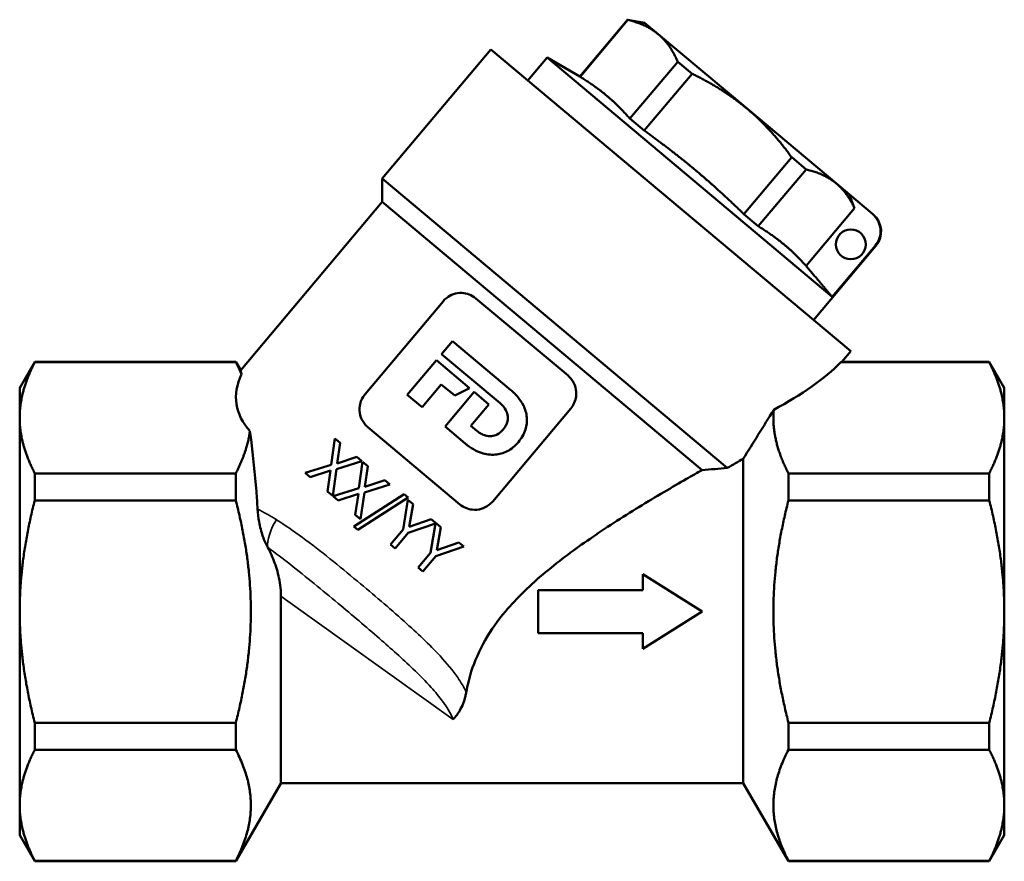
# Model space of a CAD drawing. Header units: millimetres. Extents: x 33 to 195, y 83 to 238.
# Tile 2 of 4: x 33 to 99, y 182 to 238. Entities that reach past the tile are written whole.
import ezdxf

# ---------------------------------------------------------------- set-up
doc = ezdxf.new("R2010")
doc.units = ezdxf.units.MM
doc.layers.add('Видимые тонкие (ГОСТ)', color=7, linetype='Continuous', lineweight=35)
doc.layers.add('Видимый контур (ГОСТ)', color=7, linetype='Continuous', lineweight=50)

msp = doc.modelspace()

# ---------------------------------------------------------------- linework, layer by layer
at = {"layer": 'Видимые тонкие (ГОСТ)'}
for p, q in [((90.641, 222.854), (90.605, 222.885)), ((62.304, 191.105), (50.75, 199.363))]:
    msp.add_line(p, q, dxfattribs=at)
msp.add_ellipse((51.135, 203.928), major_axis=(-1.023, -1.718), ratio=0.434462, start_param=4.641936, end_param=5.788743, dxfattribs=at)
msp.add_open_spline([(50.462, 204.493), (50.039, 204.757), (49.618, 204.998), (49.195, 205.205)], degree=3, dxfattribs=at)
for points, knots in [([(63.183, 192.919), (63.029, 193.254), (62.835, 193.583), (62.61, 193.91), (62.276, 194.395), (61.875, 194.875), (60.718, 196.124), (59.894, 196.897), (58.023, 198.57), (56.962, 199.473), (54.664, 201.386), (53.424, 202.396), (51.618, 203.728), (51.039, 204.132), (50.462, 204.493)], [0.205572, 0.205572, 0.205572, 0.205572, 0.340104, 0.340104, 0.340104, 0.540171, 0.540171, 0.86028, 0.86028, 1.222861, 1.222861, 1.63599, 1.63599, 1.832502, 1.832502, 1.832502, 1.832502]), ([(49.88, 202.627), (50.381, 202.268), (50.885, 201.886), (52.457, 200.659), (53.534, 199.77), (55.539, 198.095), (56.469, 197.308), (58.151, 195.845), (58.912, 195.167), (60.049, 194.073), (60.462, 193.655), (60.838, 193.236), (61.11, 192.934), (61.362, 192.633), (61.89, 191.921), (62.146, 191.509), (62.304, 191.105)], [-1.832502, -1.832502, -1.832502, -1.832502, -1.63599, -1.63599, -1.222861, -1.222861, -0.86028, -0.86028, -0.540171, -0.540171, -0.340104, -0.340104, -0.340104, -0.195563, -0.195563, 0, 0, 0, 0])]:
    msp.add_open_spline(points, degree=3, knots=knots, dxfattribs=at)
at = {"layer": 'Видимый контур (ГОСТ)'}
for p, q in [((70.796, 234.208), (73.998, 238.024)), ((70.816, 234.191), (74.018, 238.007)), ((73.998, 238.024), (74.018, 238.007)), ((75.135, 237.823), (73.998, 238.024)), ((76.059, 237.048), (75.135, 237.823)), ((82.03, 232.038), (76.059, 237.048)), ((57.553, 227.371), (64.822, 236.034)), ((88.953, 215.786), (64.822, 236.034)), ((67.312, 233.945), (68.597, 235.477)), ((87.712, 219.437), (68.597, 235.477)), ((70.796, 234.208), (68.597, 235.477)), ((74.155, 231.389), (77.357, 235.205)), ((77.357, 235.205), (78.319, 234.398)), ((75.117, 230.582), (78.319, 234.398)), ((70.796, 234.208), (70.816, 234.191)), ((88, 227.028), (82.03, 232.038)), ((74.155, 231.389), (75.117, 230.582)), ((81.795, 224.978), (84.998, 228.794)), ((84.998, 228.794), (85.96, 227.987)), ((82.757, 224.171), (85.96, 227.987)), ((80.681, 207.965), (57.553, 227.371)), ((57.553, 225.816), (57.553, 227.371)), ((88.874, 226.295), (88, 227.028)), ((48.068, 214.511), (57.553, 225.816)), ((78.996, 207.823), (57.553, 225.816)), ((90.415, 225.002), (88.874, 226.295)), ((85.958, 221.525), (89.205, 225.395)), ((81.795, 224.978), (82.757, 224.171)), ((90.415, 225.002), (90.456, 224.968)), ((86.463, 217.875), (90.641, 222.854)), ((87.712, 219.437), (90.605, 222.885)), ((61.629, 219.136), (56.399, 212.903)), ((63.825, 219.338), (70.004, 214.154)), ((61.523, 215.593), (62.258, 216.47)), ((66.169, 213.188), (62.258, 216.47)), ((59.231, 212.861), (61.179, 215.183)), ((63.401, 213.319), (61.179, 215.183)), ((61.523, 215.593), (65.449, 212.299)), ((88.365, 215.086), (88.953, 215.786)), ((33.25, 213.336), (34.261, 215.086)), ((34.261, 215.054), (34.261, 215.086)), ((47.736, 215.086), (34.261, 215.086)), ((47.736, 215.054), (34.261, 215.054)), ((47.736, 215.086), (47.736, 215.054)), ((48.068, 214.511), (47.736, 215.086)), ((88.293, 215.054), (98.24, 215.054)), ((88.365, 215.086), (98.24, 215.086)), ((98.24, 215.086), (98.24, 215.054)), ((99.25, 213.336), (98.24, 215.086)), ((33.25, 213.336), (33.25, 211.327)), ((61.512, 213.567), (60.222, 212.03)), ((61.512, 213.567), (62.41, 212.814)), ((62.41, 212.814), (63.401, 213.319)), ((99.25, 211.327), (99.25, 213.336)), ((59.231, 212.861), (60.222, 212.03)), ((61.761, 210.738), (63.709, 213.06)), ((64.701, 212.228), (63.709, 213.06)), ((64.701, 212.228), (63.497, 210.793)), ((64.956, 205.722), (70.187, 211.956)), ((33.25, 211.327), (33.25, 198.336)), ((99.25, 198.336), (99.25, 211.327)), ((62.76, 205.521), (56.581, 210.706)), ((61.761, 210.738), (63.121, 209.598)), ((63.9, 210.454), (63.497, 210.793)), ((54.118, 208.172), (54.375, 209.943)), ((54.375, 209.943), (54.731, 209.644)), ((54.731, 209.644), (54.52, 208.264)), ((54.52, 208.264), (55.855, 208.701)), ((55.855, 208.701), (56.19, 208.42)), ((81.75, 208.585), (81.75, 186.836)), ((52.393, 207.627), (54.118, 208.172)), ((56.19, 208.42), (54.494, 207.883)), ((55.982, 206.608), (56.239, 208.379)), ((56.239, 208.379), (56.594, 208.08)), ((56.594, 208.08), (56.384, 206.7)), ((34.261, 205.79), (34.261, 207.6)), ((47.736, 207.6), (34.261, 207.6)), ((47.736, 207.6), (47.736, 205.79)), ((52.728, 207.346), (52.393, 207.627)), ((54.088, 207.791), (52.728, 207.346)), ((53.875, 206.384), (54.088, 207.791)), ((54.494, 207.883), (54.23, 206.085)), ((84.781, 205.79), (84.781, 207.6)), ((84.781, 207.6), (98.24, 207.6)), ((98.24, 207.6), (98.24, 205.79)), ((54.257, 206.063), (55.982, 206.608)), ((58.053, 206.856), (56.358, 206.319)), ((56.384, 206.7), (57.718, 207.137)), ((57.718, 207.137), (58.053, 206.856)), ((54.23, 206.085), (53.875, 206.384)), ((54.592, 205.782), (54.257, 206.063)), ((55.952, 206.227), (54.592, 205.782)), ((55.644, 204.035), (59.026, 206.217)), ((55.738, 204.82), (55.952, 206.227)), ((59.295, 205.992), (55.909, 203.813)), ((56.358, 206.319), (56.094, 204.521)), ((59.026, 206.217), (59.295, 205.992)), ((47.736, 205.79), (34.261, 205.79)), ((58.947, 203.833), (59.278, 205.829)), ((59.278, 205.829), (59.622, 205.54)), ((59.622, 205.54), (59.361, 204.008)), ((84.781, 205.79), (98.24, 205.79)), ((56.094, 204.521), (55.738, 204.82)), ((55.909, 203.813), (55.644, 204.035)), ((61.12, 204.229), (59.285, 203.605)), ((59.361, 204.008), (60.837, 204.521)), ((60.798, 202.28), (61.12, 204.229)), ((60.837, 204.521), (61.472, 203.987)), ((61.472, 203.987), (61.212, 202.455)), ((58.947, 203.833), (58.107, 202.832)), ((58.418, 202.572), (59.285, 203.605)), ((58.418, 202.572), (58.107, 202.832)), ((63.016, 202.692), (61.135, 202.052)), ((61.212, 202.455), (62.687, 202.968)), ((62.687, 202.968), (63.016, 202.692)), ((60.798, 202.28), (59.958, 201.279)), ((60.268, 201.019), (61.135, 202.052)), ((60.268, 201.019), (59.958, 201.279)), ((75.031, 200.831), (78.999, 198.331)), ((75.031, 199.777), (75.031, 200.831)), ((50.75, 186.807), (50.75, 199.759)), ((75.031, 199.777), (67.999, 199.777)), ((67.999, 196.885), (67.999, 199.777)), ((33.25, 198.336), (33.25, 185.346)), ((78.999, 198.331), (75.031, 195.831)), ((99.25, 185.346), (99.25, 198.336)), ((67.999, 196.885), (75.031, 196.885)), ((75.031, 195.831), (75.031, 196.885)), ((34.261, 189.073), (34.261, 190.882)), ((47.736, 190.882), (34.261, 190.882)), ((47.736, 190.882), (47.736, 189.073)), ((84.781, 189.073), (84.781, 190.882)), ((84.781, 190.882), (98.24, 190.882)), ((98.24, 190.882), (98.24, 189.073)), ((47.736, 189.073), (34.261, 189.073)), ((84.781, 189.073), (98.24, 189.073)), ((50.75, 186.807), (47.736, 181.586)), ((81.75, 186.836), (50.75, 186.836)), ((81.75, 186.836), (84.781, 181.586)), ((33.25, 185.346), (33.25, 183.336)), ((99.25, 183.336), (99.25, 185.346)), ((33.25, 183.336), (34.261, 181.586)), ((99.25, 183.336), (98.24, 181.586)), ((34.261, 181.586), (34.261, 181.619)), ((47.736, 181.619), (34.261, 181.619)), ((47.736, 181.586), (34.261, 181.586)), ((47.736, 181.619), (47.736, 181.586)), ((84.781, 181.586), (84.781, 181.619)), ((84.781, 181.619), (98.24, 181.619)), ((84.781, 181.586), (98.24, 181.586)), ((98.24, 181.619), (98.24, 181.586))]:
    msp.add_line(p, q, dxfattribs=at)
msp.add_circle((88.961, 222.959), 1, dxfattribs=at)
msp.add_arc((89.492, 223.819), 1.5, 320, 50, dxfattribs=at)
for major_axis, start_param, end_param in [((-21.885, -3.704), 2.292223, 2.65573), ((-20.496, -3.468), 6.029884, 6.52279)]:
    msp.add_ellipse((68.284, 215.657), major_axis=major_axis, ratio=0.379473, start_param=start_param, end_param=end_param, dxfattribs=at)
for points, weights in [([(76.059, 237.048), (75.268, 237.712), (74.018, 238.007)], [1, 1.03689027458, 1.01855504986]), ([(77.357, 235.205), (76.85, 236.385), (76.059, 237.048)], [1.01855504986, 1.03689027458, 1]), ([(82.03, 232.038), (80.448, 233.366), (78.319, 234.398)], [1, 1.03689027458, 1.01855504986]), ([(72.599, 232.925), (71.808, 233.589), (70.816, 234.191)], [1, 1.0507910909, 1.04604813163]), ([(74.155, 231.389), (73.39, 232.261), (72.599, 232.925)], [1.04604813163, 1.0507910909, 1]), ([(84.998, 228.794), (83.611, 230.711), (82.03, 232.038)], [1.01855504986, 1.03689027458, 1]), ([(78.57, 227.915), (76.988, 229.242), (75.117, 230.582)], [1, 1.0507910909, 1.04604813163]), ([(81.795, 224.978), (80.151, 226.588), (78.57, 227.915)], [1.04604813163, 1.0507910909, 1]), ([(88, 227.028), (87.21, 227.692), (85.96, 227.987)], [1, 1.03689027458, 1.01855504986]), ([(89.205, 225.395), (88.723, 226.422), (88, 227.028)], [1.02139191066, 1.03359241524, 1]), ([(89.205, 225.395), (89.032, 225.865), (88.874, 226.295)], [1.00038863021, 1.00117341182, 1]), ([(84.54, 222.905), (83.749, 223.568), (82.757, 224.171)], [1, 1.0507910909, 1.04604813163]), ([(85.958, 221.525), (85.263, 222.299), (84.54, 222.905)], [1.04645177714, 1.04619518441, 1]), ([(87.712, 219.437), (86.73, 220.606), (85.958, 221.525)], [1, 1.01000944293, 1.00535544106]), ([(34.261, 215.054), (33.25, 213.087), (33.25, 211.327)], [1.02352009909, 1.0407811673, 1]), ([(48.112, 214.248), (47.947, 214.643), (47.736, 215.054)], [1.14447503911, 1.13402384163, 1.12096447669]), ([(99.25, 211.327), (99.25, 213.087), (98.24, 215.054)], [1, 1.04162653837, 1.025183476]), ([(83.793, 211.867), (83.626, 209.848), (84.781, 207.6)], [1.18304175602, 1.1945813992, 1.11928368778]), ([(33.25, 211.327), (33.25, 209.566), (34.261, 207.6)], [1, 1.0407811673, 1.02352009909]), ([(98.24, 207.6), (99.25, 209.566), (99.25, 211.327)], [1.025183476, 1.04162653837, 1]), ([(47.736, 207.6), (48.504, 209.094), (48.686, 210.442)], [1.12096447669, 1.16997751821, 1.18225263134]), ([(34.261, 205.79), (33.25, 201.858), (33.25, 198.336)], [1.02352009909, 1.0407811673, 1]), ([(47.736, 190.882), (49.651, 198.336), (47.736, 205.79)], [1.12096447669, 1.25174366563, 1.12096447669]), ([(84.781, 205.79), (82.866, 198.336), (84.781, 190.882)], [1.11928368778, 1.24986678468, 1.11928368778]), ([(99.25, 198.336), (99.25, 201.858), (98.24, 205.79)], [1, 1.04162653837, 1.025183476]), ([(33.25, 198.336), (33.25, 194.815), (34.261, 190.882)], [1, 1.0407811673, 1.02352009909]), ([(98.24, 190.882), (99.25, 194.815), (99.25, 198.336)], [1.025183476, 1.04162653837, 1]), ([(34.261, 189.073), (33.25, 187.107), (33.25, 185.346)], [1.02352009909, 1.0407811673, 1]), ([(47.736, 181.619), (49.651, 185.346), (47.736, 189.073)], [1.12096447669, 1.25174366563, 1.12096447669]), ([(84.781, 189.073), (82.866, 185.346), (84.781, 181.619)], [1.11928368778, 1.24986678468, 1.11928368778]), ([(99.25, 185.346), (99.25, 187.107), (98.24, 189.073)], [1, 1.04162653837, 1.025183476]), ([(33.25, 185.346), (33.25, 183.585), (34.261, 181.619)], [1, 1.0407811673, 1.02352009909]), ([(98.24, 181.619), (99.25, 183.585), (99.25, 185.346)], [1.025183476, 1.04162653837, 1])]:
    msp.add_rational_spline(points, weights, degree=2, dxfattribs=at)
for points, knots in [([(90.415, 225.002), (90.558, 224.882), (90.698, 224.708), (90.87, 224.378), (90.933, 224.164), (90.965, 223.795), (90.941, 223.574), (90.83, 223.221), (90.724, 223.026), (90.605, 222.885)], [0.6681489, 0.6681489, 0.6681489, 0.6681489, 0.7240258, 0.7240258, 0.7797449, 0.7797449, 0.8353157, 0.8353157, 0.8907793, 0.8907793, 0.8907793, 0.8907793]), ([(63.825, 219.338), (63.692, 219.45), (63.542, 219.538), (63.226, 219.657), (63.062, 219.691), (62.702, 219.705), (62.506, 219.677), (62.153, 219.554), (61.995, 219.469), (61.772, 219.291), (61.697, 219.217), (61.629, 219.136)], [-0.2581576, -0.2581576, -0.2581576, -0.2581576, -0.2020518, -0.2020518, -0.1480161, -0.1480161, -0.0862045, -0.0862045, -0.0316237, -0.0316237, 0, 0, 0, 0]), ([(70.187, 211.956), (70.284, 212.072), (70.364, 212.201), (70.483, 212.474), (70.522, 212.615), (70.569, 212.964), (70.555, 213.171), (70.451, 213.561), (70.364, 213.741), (70.175, 213.993), (70.094, 214.078), (70.004, 214.154)], [-0.2482732, -0.2482732, -0.2482732, -0.2482732, -0.2027281, -0.2027281, -0.1586213, -0.1586213, -0.096126, -0.096126, -0.0356818, -0.0356818, 0, 0, 0, 0]), ([(66.169, 213.188), (66.349, 213.037), (66.518, 212.87), (66.799, 212.525), (66.916, 212.349), (67.137, 211.907), (67.219, 211.637), (67.27, 211.078), (67.238, 210.802), (67.055, 210.229), (66.89, 209.949), (66.682, 209.701)], [-0.4007217, -0.4007217, -0.4007217, -0.4007217, -0.3301338, -0.3301338, -0.2668483, -0.2668483, -0.181416, -0.181416, -0.0971288, -0.0971288, 0, 0, 0, 0]), ([(56.399, 212.903), (56.304, 212.791), (56.227, 212.667), (56.109, 212.406), (56.07, 212.271), (56.016, 211.922), (56.027, 211.71), (56.13, 211.303), (56.224, 211.11), (56.421, 210.856), (56.497, 210.777), (56.581, 210.706)], [-0.2589539, -0.2589539, -0.2589539, -0.2589539, -0.2148927, -0.2148927, -0.1716339, -0.1716339, -0.1048455, -0.1048455, -0.0357273, -0.0357273, 0, 0, 0, 0]), ([(65.661, 210.549), (65.721, 210.62), (65.775, 210.696), (65.862, 210.853), (65.896, 210.931), (65.961, 211.144), (65.976, 211.279), (65.949, 211.563), (65.904, 211.704), (65.748, 212), (65.619, 212.157), (65.449, 212.299)], [-0.2323503, -0.2323503, -0.2323503, -0.2323503, -0.1991293, -0.1991293, -0.1685523, -0.1685523, -0.1195624, -0.1195624, -0.066519, -0.066519, 0, 0, 0, 0]), ([(63.9, 210.454), (63.988, 210.38), (64.082, 210.313), (64.274, 210.207), (64.37, 210.165), (64.6, 210.099), (64.733, 210.084), (65.004, 210.108), (65.134, 210.148), (65.412, 210.295), (65.547, 210.413), (65.661, 210.549)], [-0.2009833, -0.2009833, -0.2009833, -0.2009833, -0.1665461, -0.1665461, -0.135134, -0.135134, -0.0946495, -0.0946495, -0.0532061, -0.0532061, 0, 0, 0, 0]), ([(49.195, 205.205), (49.172, 205.602), (49.145, 205.993), (49.024, 207.562), (48.895, 208.785), (48.735, 210.065), (48.71, 210.256), (48.686, 210.442)], [2.5607222, 2.5607222, 2.5607222, 2.5607222, 2.690823, 2.690823, 3.0910498, 3.0910498, 3.1629584, 3.1629584, 3.1629584, 3.1629584]), ([(66.682, 209.701), (66.574, 209.572), (66.454, 209.453), (66.199, 209.246), (66.064, 209.158), (65.672, 208.958), (65.404, 208.881), (64.816, 208.833), (64.508, 208.875), (63.846, 209.09), (63.479, 209.297), (63.121, 209.598)], [-0.4768386, -0.4768386, -0.4768386, -0.4768386, -0.4153652, -0.4153652, -0.3566583, -0.3566583, -0.2542415, -0.2542415, -0.1402762, -0.1402762, 0, 0, 0, 0]), ([(78.996, 207.823), (78.653, 207.63), (78.304, 207.432), (76.993, 206.681), (75.888, 206.034), (73.637, 204.651), (72.492, 203.914), (70.51, 202.545), (69.479, 201.789), (67.508, 200.143), (66.573, 199.248), (65.808, 198.336), (65.314, 197.748), (64.847, 197.101), (64.064, 195.737), (63.749, 195.018), (63.375, 193.838), (63.264, 193.372), (63.183, 192.919)], [-1.635037, -1.635037, -1.635037, -1.635037, -1.495156, -1.495156, -1.104783, -1.104783, -0.714411, -0.714411, -0.357206, -0.357206, 0, 0, 0, 0.230387, 0.230387, 0.460773, 0.460773, 0.611159, 0.611159, 0.611159, 0.611159]), ([(62.76, 205.521), (62.88, 205.421), (63.013, 205.34), (63.294, 205.222), (63.441, 205.184), (63.791, 205.148), (63.995, 205.166), (64.376, 205.276), (64.551, 205.364), (64.798, 205.553), (64.882, 205.633), (64.956, 205.722)], [-0.2481913, -0.2481913, -0.2481913, -0.2481913, -0.2008746, -0.2008746, -0.1550741, -0.1550741, -0.0934726, -0.0934726, -0.0347945, -0.0347945, 0, 0, 0, 0]), ([(49.88, 202.627), (49.756, 202.846), (49.646, 203.101), (49.447, 203.684), (49.363, 204.014), (49.247, 204.637), (49.211, 204.929), (49.195, 205.205)], [0, 0, 0, 0, 0.0881436, 0.0881436, 0.1886817, 0.1886817, 0.2786489, 0.2786489, 0.2786489, 0.2786489]), ([(50.75, 199.759), (50.732, 199.988), (50.7, 200.216), (50.583, 200.837), (50.472, 201.235), (50.211, 201.966), (50.053, 202.322), (49.88, 202.627)], [0.0406422, 0.0406422, 0.0406422, 0.0406422, 0.1086274, 0.1086274, 0.2315717, 0.2315717, 0.35414, 0.35414, 0.35414, 0.35414]), ([(63.183, 192.919), (63.167, 192.832), (63.149, 192.747), (63.045, 192.317), (62.919, 191.989), (62.625, 191.481), (62.479, 191.283), (62.306, 191.107), (62.305, 191.106), (62.304, 191.105)], [0, 0, 0, 0, 0.0297923, 0.0297923, 0.1514456, 0.1514456, 0.2371985, 0.2371985, 0.2378157, 0.2378157, 0.2378157, 0.2378157])]:
    msp.add_open_spline(points, degree=3, knots=knots, dxfattribs=at)
for points in [[(48.112, 214.248), (48.082, 214.427), (48.068, 214.511), (48.068, 214.511)], [(88.365, 215.086), (88.365, 215.086), (88.341, 215.075), (88.293, 215.054)], [(83.793, 211.867), (83.101, 210.74), (82.417, 209.639), (81.75, 208.585)], [(81.75, 208.585), (81.413, 208.391), (81.052, 208.183), (80.681, 207.965)], [(80.681, 207.965), (80.122, 207.916), (79.559, 207.868), (78.996, 207.823)]]:
    msp.add_open_spline(points, degree=3, dxfattribs=at)

doc.saveas('drawing.dxf')
